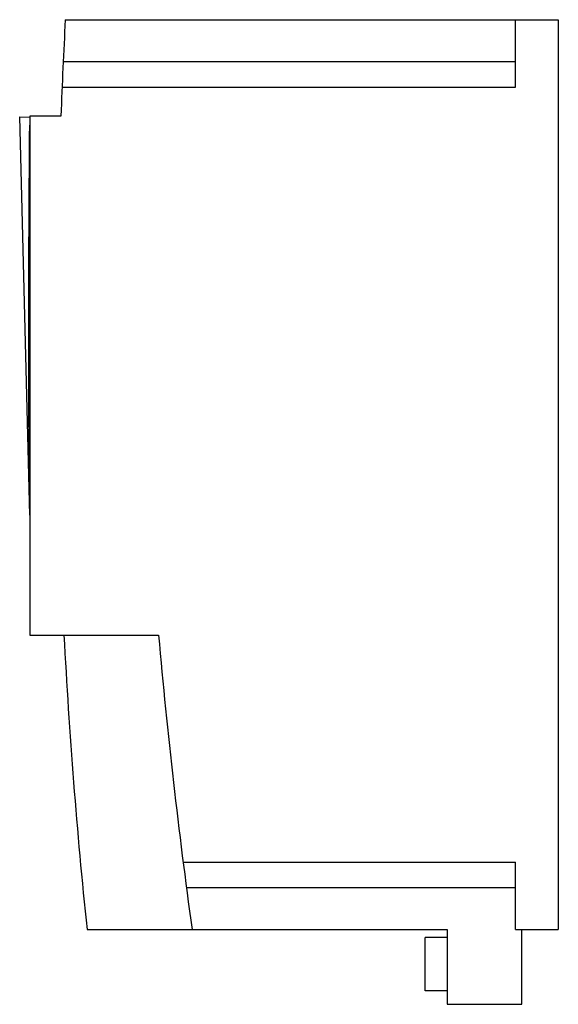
# Model space of a CAD drawing. Header units: millimetres. Extents: x 29 to 130, y 18 to 202.
import ezdxf

# ---------------------------------------------------------------- set-up
doc = ezdxf.new("R2010")
doc.units = ezdxf.units.MM
doc.header["$LTSCALE"] = 14.368268
doc.layers.get('0').update_dxf_attribs({"linetype": 'CONTINUOUS'})

msp = doc.modelspace()

# ---------------------------------------------------------------- linework, layer by layer
at = {"color": 7, "linetype": 'Continuous'}
for p, q in [((37.45, 202.21), (129.61, 202.21)), ((121.61, 189.62), (121.61, 202.21)), ((129.61, 202.21), (129.61, 32.21)), ((121.61, 194.35), (37.06, 194.35)), ((36.85, 189.62), (121.61, 189.62)), ((30.81, 109.65), (28.94, 184.07)), ((28.94, 184.07), (30.81, 184.01)), ((30.81, 184.21), (30.81, 87.21)), ((36.63, 184.21), (30.81, 184.21)), ((30.81, 87.21), (54.89, 87.21)), ((59.48, 44.8), (121.61, 44.8)), ((121.61, 32.21), (121.61, 44.8)), ((60.09, 40.07), (121.61, 40.07)), ((41.52, 32.21), (108.81, 32.21)), ((108.81, 32.21), (108.81, 18.21)), ((121.61, 32.21), (129.61, 32.21)), ((122.81, 18.21), (122.81, 32.21)), ((108.81, 30.71), (104.75, 30.71)), ((104.75, 20.71), (104.75, 30.71)), ((108.81, 20.71), (104.75, 20.71)), ((108.81, 18.21), (122.81, 18.21))]:
    msp.add_line(p, q, dxfattribs=at)
for centre, radius, start, end in [((1159.73, 142.25), 1123.87, 176.94169, 177.86028), ((1092.9, 142.13), 1057.11, 182.97815, 185.96864), ((1159.4, 185.33), 1108.86, 185.07643, 187.93706)]:
    msp.add_arc(centre, radius, start, end, dxfattribs=at)
msp.add_open_spline([(30.81, 112.28), (30.73, 118.14), (30.64, 129.84), (30.62, 153.26), (30.72, 170.82), (30.81, 182.52)], degree=3, knots=[0, 0, 0, 0, 0.25, 0.5, 1, 1, 1, 1], dxfattribs=at)

doc.saveas('drawing.dxf')
